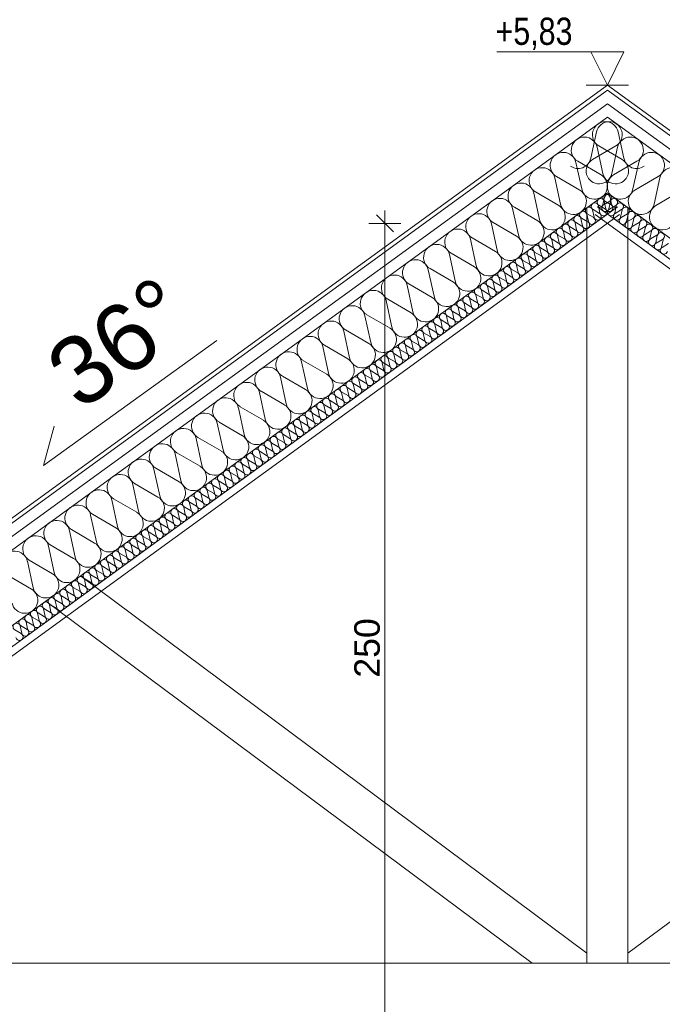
# Model space of a CAD drawing. Extents: x 5465377 to 5465550, y 5925276 to 5925338.
# Tile 159 of 182: x 5465435.01 to 5465436.9, y 5925333.31 to 5925336.2. Entities that reach past the tile are written whole.
import ezdxf

# ---------------------------------------------------------------- set-up
doc = ezdxf.new("R2010")
doc.units = 0
doc.header["$MEASUREMENT"] = 0
for name, color, linetype, lineweight in [('0_Nr_Pióra__141', 7, 'Continuous', 0), ('0_Nr_Pióra__142', 7, 'Continuous', 18), ('_______wymiarowanie_Nr_Pióra__201', 150, 'Continuous', 0), ('____rosliny_Nr_Pióra__141', 7, 'Continuous', 0), ('_ARCH_Sciany_Nr_Pióra__141', 7, 'Continuous', 0), ('_opisy_Nr_pióra__175_Nr_Pióra__148', 14, 'Continuous', 0), ('_opisy_Nr_pióra__2_Nr_Pióra__141', 7, 'Continuous', 0), ('_opisy_Nr_pióra__2_Nr_Pióra__8', 12, 'Continuous', 35), ('C-DROGI-SYTUACJA-ETYKIETY_Nr_Pióra__141', 7, 'Continuous', 0)]:
    doc.layers.add(name, color=color, linetype=linetype, lineweight=lineweight)
doc.layers.add('_______wymiarowanie', color=7, linetype='Continuous')
doc.styles.add('GENERATED_STYLE_1', font='arial.ttf')
doc.styles.add('GENERATED_STYLE_4', font='arial.ttf')
doc.styles.add('GENERATED_STYLE_5', font='txt')
doc.dimstyles.new('GENERATED_STYLE__2', dxfattribs={"dimtxt": 0.075, "dimasz": 0.0475, "dimexe": 0.18, "dimexo": 0, "dimgap": 0.09, "dimtad": 1, "dimdec": 0, "dimlfac": 100, "dimzin": 0, "dimdsep": 46, "dimtxsty": 'GENERATED_STYLE_5', "dimblk": 'ARROWHEAD_6', "dimblk1": 'ARROWHEAD_6', "dimblk2": 'ARROWHEAD_6', "dimcen": 0.09, "dimclrd": 256, "dimclre": 256, "dimclrt": 256, "dimazin": 0, "dimtfac": 1, "dimtdec": 4, "dimtmove": 0, "dimatfit": 3, "dimfxl": 0, "dimtolj": 1, "dimtzin": 0, "dimarcsym": 0})

# ---------------------------------------------------------------- blocks, each defined once
blk = doc.blocks.new('Izolacja cieplna 12_591', base_point=(5465440.0008, 5925333.2612))
at = {"layer": '____rosliny_Nr_Pióra__141', "linetype": 'Continuous'}
for p, q in [((5465436.7294, 5925335.6564), (5465436.7341, 5925335.678)), ((5465436.7499, 5925335.6665), (5465436.7309, 5925335.6554)), ((5465436.7466, 5925335.6439), (5465436.7514, 5925335.6655)), ((5465436.7671, 5925335.654), (5465436.7481, 5925335.6429)), ((5465436.7639, 5925335.6314), (5465436.7686, 5925335.653)), ((5465436.7843, 5925335.6415), (5465436.7653, 5925335.6304)), ((5465436.7811, 5925335.6189), (5465436.7858, 5925335.6405)), ((5465436.8016, 5925335.629), (5465436.7825, 5925335.6179)), ((5465436.7983, 5925335.6064), (5465436.803, 5925335.6279)), ((5465436.8188, 5925335.6165), (5465436.7997, 5925335.6053)), ((5465436.8155, 5925335.5939), (5465436.8202, 5925335.6154)), ((5465436.836, 5925335.604), (5465436.8169, 5925335.5928)), ((5465436.8327, 5925335.5814), (5465436.8374, 5925335.6029)), ((5465436.8532, 5925335.5915), (5465436.8342, 5925335.5803)), ((5465436.8499, 5925335.5689), (5465436.8546, 5925335.5904)), ((5465436.8704, 5925335.579), (5465436.8514, 5925335.5678)), ((5465436.8671, 5925335.5564), (5465436.8719, 5925335.5779)), ((5465436.8876, 5925335.5665), (5465436.8686, 5925335.5553)), ((5465436.8844, 5925335.5439), (5465436.8891, 5925335.5654)), ((5465436.9048, 5925335.554), (5465436.8858, 5925335.5428)), ((5465436.9016, 5925335.5314), (5465436.9063, 5925335.5529)), ((5465436.9221, 5925335.5414), (5465436.903, 5925335.5303))]:
    blk.add_line(p, q, dxfattribs=at)
for centre, start_param, end_param in [((5465436.7445, 5925335.6757), 2.728799, 6.695979), ((5465436.7617, 5925335.6632), 2.728799, 6.695979), ((5465436.719, 5925335.6587), 1.570796, 3.554385), ((5465436.7363, 5925335.6462), 5.870392, 9.837571), ((5465436.779, 5925335.6507), 2.728799, 6.695979), ((5465436.7962, 5925335.6382), 2.728799, 6.695979), ((5465436.7535, 5925335.6337), 5.870392, 9.837571), ((5465436.7707, 5925335.6212), 5.870392, 9.837571), ((5465436.7879, 5925335.6087), 5.870392, 9.837571), ((5465436.8134, 5925335.6257), 2.728799, 6.695979), ((5465436.8306, 5925335.6132), 2.728799, 6.695979), ((5465436.8051, 5925335.5962), 5.870392, 9.837571), ((5465436.8223, 5925335.5837), 5.870392, 9.837571), ((5465436.8478, 5925335.6007), 2.728799, 6.695979), ((5465436.865, 5925335.5881), 2.728799, 6.695979), ((5465436.8823, 5925335.5756), 2.728799, 6.695979), ((5465436.8395, 5925335.5712), 5.870392, 9.837571), ((5465436.8568, 5925335.5586), 5.870392, 9.837571), ((5465436.8995, 5925335.5631), 2.728799, 6.695979), ((5465436.874, 5925335.5461), 5.870392, 9.837571), ((5465436.8912, 5925335.5336), 5.870392, 9.837571), ((5465436.9084, 5925335.5211), 5.870392, 9.837571)]:
    blk.add_ellipse(centre, major_axis=(-0.00861, 0.00625), ratio=0.999504, start_param=start_param, end_param=end_param, dxfattribs=at)
blk = doc.blocks.new('Izolacja cieplna 12_73', base_point=(5465433.4571, 5925333.242))
at = {"layer": '____rosliny_Nr_Pióra__141', "linetype": 'Continuous'}
for p, q in [((5465436.7549, 5925335.6564), (5465436.7502, 5925335.678)), ((5465436.7206, 5925335.6315), (5465436.7159, 5925335.653)), ((5465436.7173, 5925335.6541), (5465436.7363, 5925335.6429)), ((5465436.7378, 5925335.644), (5465436.733, 5925335.6655)), ((5465436.7345, 5925335.6665), (5465436.7535, 5925335.6554)), ((5465436.6691, 5925335.5941), (5465436.6643, 5925335.6156)), ((5465436.6658, 5925335.6166), (5465436.6848, 5925335.6055)), ((5465436.6863, 5925335.6065), (5465436.6815, 5925335.6281)), ((5465436.683, 5925335.6291), (5465436.702, 5925335.618)), ((5465436.7034, 5925335.619), (5465436.6987, 5925335.6405)), ((5465436.7001, 5925335.6416), (5465436.7192, 5925335.6304)), ((5465436.6347, 5925335.5691), (5465436.63, 5925335.5906)), ((5465436.6314, 5925335.5917), (5465436.6505, 5925335.5805)), ((5465436.6519, 5925335.5816), (5465436.6472, 5925335.6031)), ((5465436.6486, 5925335.6042), (5465436.6676, 5925335.593)), ((5465436.6004, 5925335.5441), (5465436.5957, 5925335.5657)), ((5465436.5971, 5925335.5667), (5465436.6161, 5925335.5556)), ((5465436.6176, 5925335.5566), (5465436.6128, 5925335.5782)), ((5465436.6143, 5925335.5792), (5465436.6333, 5925335.5681)), ((5465436.5489, 5925335.5067), (5465436.5441, 5925335.5282)), ((5465436.5456, 5925335.5293), (5465436.5646, 5925335.5181)), ((5465436.566, 5925335.5192), (5465436.5613, 5925335.5407)), ((5465436.5627, 5925335.5418), (5465436.5818, 5925335.5306)), ((5465436.5832, 5925335.5317), (5465436.5785, 5925335.5532)), ((5465436.5799, 5925335.5542), (5465436.5989, 5925335.5431)), ((5465436.5145, 5925335.4818), (5465436.5098, 5925335.5033)), ((5465436.5112, 5925335.5043), (5465436.5302, 5925335.4932)), ((5465436.5317, 5925335.4942), (5465436.527, 5925335.5158)), ((5465436.5284, 5925335.5168), (5465436.5474, 5925335.5057)), ((5465436.4802, 5925335.4568), (5465436.4754, 5925335.4783)), ((5465436.4769, 5925335.4794), (5465436.4959, 5925335.4682)), ((5465436.4973, 5925335.4693), (5465436.4926, 5925335.4908)), ((5465436.4941, 5925335.4919), (5465436.5131, 5925335.4807)), ((5465436.4254, 5925335.442), (5465436.4444, 5925335.4308)), ((5465436.4458, 5925335.4318), (5465436.4411, 5925335.4534)), ((5465436.4425, 5925335.4544), (5465436.4616, 5925335.4433)), ((5465436.463, 5925335.4443), (5465436.4583, 5925335.4659)), ((5465436.4597, 5925335.4669), (5465436.4787, 5925335.4558)), ((5465436.3943, 5925335.3944), (5465436.3896, 5925335.416)), ((5465436.391, 5925335.417), (5465436.41, 5925335.4058)), ((5465436.4115, 5925335.4069), (5465436.4067, 5925335.4284)), ((5465436.4082, 5925335.4295), (5465436.4272, 5925335.4183)), ((5465436.4286, 5925335.4194), (5465436.4239, 5925335.4409)), ((5465436.36, 5925335.3695), (5465436.3552, 5925335.391)), ((5465436.3567, 5925335.392), (5465436.3757, 5925335.3809)), ((5465436.3771, 5925335.3819), (5465436.3724, 5925335.4035)), ((5465436.3738, 5925335.4045), (5465436.3929, 5925335.3934)), ((5465436.3051, 5925335.3546), (5465436.3242, 5925335.3435)), ((5465436.3256, 5925335.3445), (5465436.3209, 5925335.366)), ((5465436.3223, 5925335.3671), (5465436.3413, 5925335.3559)), ((5465436.3428, 5925335.357), (5465436.338, 5925335.3785)), ((5465436.3395, 5925335.3796), (5465436.3585, 5925335.3684)), ((5465436.2741, 5925335.3071), (5465436.2694, 5925335.3286)), ((5465436.2708, 5925335.3297), (5465436.2898, 5925335.3185)), ((5465436.2913, 5925335.3196), (5465436.2865, 5925335.3411)), ((5465436.288, 5925335.3421), (5465436.307, 5925335.331)), ((5465436.3084, 5925335.332), (5465436.3037, 5925335.3536)), ((5465436.2397, 5925335.2821), (5465436.235, 5925335.3037)), ((5465436.2365, 5925335.3047), (5465436.2555, 5925335.2936)), ((5465436.2569, 5925335.2946), (5465436.2522, 5925335.3161)), ((5465436.2536, 5925335.3172), (5465436.2726, 5925335.306)), ((5465436.2054, 5925335.2572), (5465436.2007, 5925335.2787)), ((5465436.2021, 5925335.2797), (5465436.2211, 5925335.2686)), ((5465436.2226, 5925335.2696), (5465436.2178, 5925335.2912)), ((5465436.2193, 5925335.2922), (5465436.2383, 5925335.2811)), ((5465436.1539, 5925335.2197), (5465436.1491, 5925335.2413)), ((5465436.1506, 5925335.2423), (5465436.1696, 5925335.2312)), ((5465436.171, 5925335.2322), (5465436.1663, 5925335.2537)), ((5465436.1678, 5925335.2548), (5465436.1868, 5925335.2436)), ((5465436.1882, 5925335.2447), (5465436.1835, 5925335.2662)), ((5465436.1849, 5925335.2673), (5465436.2039, 5925335.2561)), ((5465436.1195, 5925335.1948), (5465436.1148, 5925335.2163)), ((5465436.1162, 5925335.2174), (5465436.1353, 5925335.2062)), ((5465436.1367, 5925335.2073), (5465436.132, 5925335.2288)), ((5465436.1334, 5925335.2298), (5465436.1524, 5925335.2187)), ((5465436.0852, 5925335.1698), (5465436.0804, 5925335.1914)), ((5465436.0819, 5925335.1924), (5465436.1009, 5925335.1813)), ((5465436.1024, 5925335.1823), (5465436.0976, 5925335.2038)), ((5465436.0991, 5925335.2049), (5465436.1181, 5925335.1937)), ((5465436.0337, 5925335.1324), (5465436.0289, 5925335.1539)), ((5465436.0304, 5925335.155), (5465436.0494, 5925335.1438)), ((5465436.0508, 5925335.1449), (5465436.0461, 5925335.1664)), ((5465436.0475, 5925335.1675), (5465436.0666, 5925335.1563)), ((5465436.068, 5925335.1573), (5465436.0633, 5925335.1789)), ((5465436.0647, 5925335.1799), (5465436.0837, 5925335.1688)), ((5465435.9993, 5925335.1074), (5465435.9946, 5925335.129)), ((5465435.996, 5925335.13), (5465436.015, 5925335.1189)), ((5465436.0165, 5925335.1199), (5465436.0118, 5925335.1415)), ((5465436.0132, 5925335.1425), (5465436.0322, 5925335.1313)), ((5465435.965, 5925335.0825), (5465435.9602, 5925335.104)), ((5465435.9617, 5925335.1051), (5465435.9807, 5925335.0939)), ((5465435.9821, 5925335.095), (5465435.9774, 5925335.1165)), ((5465435.9788, 5925335.1175), (5465435.9979, 5925335.1064)), ((5465435.9134, 5925335.0451), (5465435.9087, 5925335.0666)), ((5465435.9102, 5925335.0676), (5465435.9292, 5925335.0565)), ((5465435.9306, 5925335.0575), (5465435.9259, 5925335.0791)), ((5465435.9273, 5925335.0801), (5465435.9463, 5925335.069)), ((5465435.9478, 5925335.07), (5465435.9431, 5925335.0915)), ((5465435.9445, 5925335.0926), (5465435.9635, 5925335.0814)), ((5465435.8791, 5925335.0201), (5465435.8744, 5925335.0416)), ((5465435.8758, 5925335.0427), (5465435.8948, 5925335.0315)), ((5465435.8963, 5925335.0326), (5465435.8915, 5925335.0541)), ((5465435.893, 5925335.0552), (5465435.912, 5925335.044)), ((5465435.8447, 5925334.9951), (5465435.84, 5925335.0167)), ((5465435.8415, 5925335.0177), (5465435.8605, 5925335.0066)), ((5465435.8619, 5925335.0076), (5465435.8572, 5925335.0292)), ((5465435.8586, 5925335.0302), (5465435.8777, 5925335.019)), ((5465435.7932, 5925334.9577), (5465435.7885, 5925334.9792)), ((5465435.7899, 5925334.9803), (5465435.809, 5925334.9691)), ((5465435.8104, 5925334.9702), (5465435.8057, 5925334.9917)), ((5465435.8071, 5925334.9928), (5465435.8261, 5925334.9816)), ((5465435.8276, 5925334.9827), (5465435.8228, 5925335.0042)), ((5465435.8243, 5925335.0052), (5465435.8433, 5925334.9941)), ((5465435.7589, 5925334.9328), (5465435.7541, 5925334.9543)), ((5465435.7556, 5925334.9553), (5465435.7746, 5925334.9442)), ((5465435.7761, 5925334.9452), (5465435.7713, 5925334.9668)), ((5465435.7728, 5925334.9678), (5465435.7918, 5925334.9567)), ((5465435.7245, 5925334.9078), (5465435.7198, 5925334.9293)), ((5465435.7212, 5925334.9304), (5465435.7403, 5925334.9192)), ((5465435.7417, 5925334.9203), (5465435.737, 5925334.9418)), ((5465435.7384, 5925334.9429), (5465435.7574, 5925334.9317)), ((5465435.673, 5925334.8704), (5465435.6683, 5925334.8919)), ((5465435.6697, 5925334.893), (5465435.6887, 5925334.8818)), ((5465435.6902, 5925334.8828), (5465435.6855, 5925334.9044)), ((5465435.6869, 5925334.9054), (5465435.7059, 5925334.8943)), ((5465435.7074, 5925334.8953), (5465435.7026, 5925334.9169)), ((5465435.7041, 5925334.9179), (5465435.7231, 5925334.9068)), ((5465435.6387, 5925334.8454), (5465435.6339, 5925334.8669)), ((5465435.6354, 5925334.868), (5465435.6544, 5925334.8568)), ((5465435.6558, 5925334.8579), (5465435.6511, 5925334.8794)), ((5465435.6526, 5925334.8805), (5465435.6716, 5925334.8693)), ((5465435.6043, 5925334.8205), (5465435.5996, 5925334.842)), ((5465435.601, 5925334.843), (5465435.62, 5925334.8319)), ((5465435.6215, 5925334.8329), (5465435.6168, 5925334.8545)), ((5465435.6182, 5925334.8555), (5465435.6372, 5925334.8444)), ((5465435.5528, 5925334.783), (5465435.5481, 5925334.8046)), ((5465435.5495, 5925334.8056), (5465435.5685, 5925334.7945)), ((5465435.57, 5925334.7955), (5465435.5652, 5925334.817)), ((5465435.5667, 5925334.8181), (5465435.5857, 5925334.8069)), ((5465435.5871, 5925334.808), (5465435.5824, 5925334.8295)), ((5465435.5839, 5925334.8306), (5465435.6029, 5925334.8194)), ((5465435.5185, 5925334.7581), (5465435.5137, 5925334.7796)), ((5465435.5152, 5925334.7807), (5465435.5342, 5925334.7695)), ((5465435.5356, 5925334.7706), (5465435.5309, 5925334.7921)), ((5465435.5323, 5925334.7931), (5465435.5514, 5925334.782)), ((5465435.4841, 5925334.7331), (5465435.4794, 5925334.7547)), ((5465435.4808, 5925334.7557), (5465435.4998, 5925334.7445)), ((5465435.5013, 5925334.7456), (5465435.4965, 5925334.7671)), ((5465435.498, 5925334.7682), (5465435.517, 5925334.757)), ((5465435.4293, 5925334.7183), (5465435.4483, 5925334.7071)), ((5465435.4498, 5925334.7082), (5465435.445, 5925334.7297)), ((5465435.4465, 5925334.7307), (5465435.4655, 5925334.7196)), ((5465435.4669, 5925334.7206), (5465435.4622, 5925334.7422)), ((5465435.4636, 5925334.7432), (5465435.4827, 5925334.7321)), ((5465435.3982, 5925334.6707), (5465435.3935, 5925334.6923)), ((5465435.3949, 5925334.6933), (5465435.414, 5925334.6822)), ((5465435.4154, 5925334.6832), (5465435.4107, 5925334.7047)), ((5465435.4121, 5925334.7058), (5465435.4311, 5925334.6946)), ((5465435.4326, 5925334.6957), (5465435.4279, 5925334.7172)), ((5465435.3639, 5925334.6458), (5465435.3592, 5925334.6673)), ((5465435.3606, 5925334.6684), (5465435.3796, 5925334.6572)), ((5465435.3811, 5925334.6583), (5465435.3763, 5925334.6798)), ((5465435.3778, 5925334.6808), (5465435.3968, 5925334.6697)), ((5465435.3091, 5925334.6309), (5465435.3281, 5925334.6198)), ((5465435.3295, 5925334.6208), (5465435.3248, 5925334.6424)), ((5465435.3263, 5925334.6434), (5465435.3453, 5925334.6323)), ((5465435.3467, 5925334.6333), (5465435.342, 5925334.6548)), ((5465435.3434, 5925334.6559), (5465435.3624, 5925334.6447)), ((5465435.278, 5925334.5834), (5465435.2733, 5925334.6049)), ((5465435.2747, 5925334.606), (5465435.2938, 5925334.5948)), ((5465435.2952, 5925334.5959), (5465435.2905, 5925334.6174)), ((5465435.2919, 5925334.6185), (5465435.3109, 5925334.6073)), ((5465435.3124, 5925334.6083), (5465435.3076, 5925334.6299)), ((5465435.2437, 5925334.5584), (5465435.2389, 5925334.58)), ((5465435.2404, 5925334.581), (5465435.2594, 5925334.5699)), ((5465435.2608, 5925334.5709), (5465435.2561, 5925334.5924)), ((5465435.2576, 5925334.5935), (5465435.2766, 5925334.5823)), ((5465435.2093, 5925334.5335), (5465435.2046, 5925334.555)), ((5465435.206, 5925334.5561), (5465435.2251, 5925334.5449)), ((5465435.2265, 5925334.546), (5465435.2218, 5925334.5675)), ((5465435.2232, 5925334.5685), (5465435.2422, 5925334.5574)), ((5465435.1578, 5925334.4961), (5465435.1531, 5925334.5176)), ((5465435.1545, 5925334.5186), (5465435.1735, 5925334.5075)), ((5465435.175, 5925334.5085), (5465435.1703, 5925334.5301)), ((5465435.1717, 5925334.5311), (5465435.1907, 5925334.52)), ((5465435.1922, 5925334.521), (5465435.1874, 5925334.5425)), ((5465435.1889, 5925334.5436), (5465435.2079, 5925334.5324)), ((5465435.1235, 5925334.4711), (5465435.1187, 5925334.4926)), ((5465435.1202, 5925334.4937), (5465435.1392, 5925334.4825)), ((5465435.1406, 5925334.4836), (5465435.1359, 5925334.5051)), ((5465435.1373, 5925334.5062), (5465435.1564, 5925334.495)), ((5465435.0891, 5925334.4461), (5465435.0844, 5925334.4677)), ((5465435.0858, 5925334.4687), (5465435.1048, 5925334.4576)), ((5465435.1063, 5925334.4586), (5465435.1016, 5925334.4802)), ((5465435.103, 5925334.4812), (5465435.122, 5925334.47)), ((5465435.0376, 5925334.4087), (5465435.0329, 5925334.4302)), ((5465435.0343, 5925334.4313), (5465435.0533, 5925334.4201)), ((5465435.0548, 5925334.4212), (5465435.05, 5925334.4427)), ((5465435.0515, 5925334.4438), (5465435.0705, 5925334.4326)), ((5465435.0719, 5925334.4337), (5465435.0672, 5925334.4552)), ((5465435.0687, 5925334.4562), (5465435.0877, 5925334.4451)), ((5465435, 5925334.4063), (5465435.019, 5925334.3952)), ((5465435.0204, 5925334.3962), (5465435.0157, 5925334.4178)), ((5465435.0171, 5925334.4188), (5465435.0361, 5925334.4077))]:
    blk.add_line(p, q, dxfattribs=at)
for centre, start_param, end_param in [((5465436.7227, 5925335.6632), 4.299595, 8.266775), ((5465436.7398, 5925335.6757), 4.299595, 8.266775), ((5465436.6883, 5925335.6383), 4.299595, 8.266775), ((5465436.7055, 5925335.6508), 4.299595, 8.266775), ((5465436.7481, 5925335.6462), 1.158004, 5.125183), ((5465436.7653, 5925335.6587), 1.158004, 3.141593), ((5465436.654, 5925335.6133), 4.299595, 8.266775), ((5465436.6711, 5925335.6258), 4.299595, 8.266775), ((5465436.6966, 5925335.6088), 1.158004, 5.125183), ((5465436.7138, 5925335.6213), 1.158004, 5.125183), ((5465436.731, 5925335.6337), 1.158004, 5.125183), ((5465436.6025, 5925335.5759), 4.299595, 8.266775), ((5465436.6196, 5925335.5884), 4.299595, 8.266775), ((5465436.6368, 5925335.6008), 4.299595, 8.266775), ((5465436.6623, 5925335.5838), 1.158004, 5.125183), ((5465436.6794, 5925335.5963), 1.158004, 5.125183), ((5465436.5681, 5925335.5509), 4.299595, 8.266775), ((5465436.5853, 5925335.5634), 4.299595, 8.266775), ((5465436.6279, 5925335.5589), 1.158004, 5.125183), ((5465436.6451, 5925335.5714), 1.158004, 5.125183), ((5465436.5338, 5925335.526), 4.299595, 8.266775), ((5465436.5509, 5925335.5385), 4.299595, 8.266775), ((5465436.5764, 5925335.5215), 1.158004, 5.125183), ((5465436.5936, 5925335.5339), 1.158004, 5.125183), ((5465436.6108, 5925335.5464), 1.158004, 5.125183), ((5465436.4822, 5925335.4886), 4.299595, 8.266775), ((5465436.4994, 5925335.501), 4.299595, 8.266775), ((5465436.5166, 5925335.5135), 4.299595, 8.266775), ((5465436.5421, 5925335.4965), 1.158004, 5.125183), ((5465436.5592, 5925335.509), 1.158004, 5.125183), ((5465436.4479, 5925335.4636), 4.299595, 8.266775), ((5465436.4651, 5925335.4761), 4.299595, 8.266775), ((5465436.5077, 5925335.4715), 1.158004, 5.125183), ((5465436.5249, 5925335.484), 1.158004, 5.125183), ((5465436.4135, 5925335.4386), 4.299595, 8.266775), ((5465436.4307, 5925335.4511), 4.299595, 8.266775), ((5465436.4562, 5925335.4341), 1.158004, 5.125183), ((5465436.4734, 5925335.4466), 1.158004, 5.125183), ((5465436.4905, 5925335.4591), 1.158004, 5.125183), ((5465436.3792, 5925335.4137), 4.299595, 8.266775), ((5465436.3964, 5925335.4262), 4.299595, 8.266775), ((5465436.4218, 5925335.4092), 1.158004, 5.125183), ((5465436.439, 5925335.4216), 1.158004, 5.125183), ((5465436.3277, 5925335.3763), 4.299595, 8.266775), ((5465436.3449, 5925335.3887), 4.299595, 8.266775), ((5465436.362, 5925335.4012), 4.299595, 8.266775), ((5465436.3875, 5925335.3842), 1.158004, 5.125183), ((5465436.4047, 5925335.3967), 1.158004, 5.125183), ((5465436.2933, 5925335.3513), 4.299595, 8.266775), ((5465436.3105, 5925335.3638), 4.299595, 8.266775), ((5465436.336, 5925335.3468), 1.158004, 5.125183), ((5465436.3532, 5925335.3592), 1.158004, 5.125183), ((5465436.3703, 5925335.3717), 1.158004, 5.125183), ((5465436.259, 5925335.3263), 4.299595, 8.266775), ((5465436.2762, 5925335.3388), 4.299595, 8.266775), ((5465436.3016, 5925335.3218), 1.158004, 5.125183), ((5465436.3188, 5925335.3343), 1.158004, 5.125183), ((5465436.2075, 5925335.2889), 4.299595, 8.266775), ((5465436.2246, 5925335.3014), 4.299595, 8.266775), ((5465436.2418, 5925335.3139), 4.299595, 8.266775), ((5465436.2673, 5925335.2969), 1.158004, 5.125183), ((5465436.2845, 5925335.3093), 1.158004, 5.125183), ((5465436.1731, 5925335.264), 4.299595, 8.266775), ((5465436.1903, 5925335.2764), 4.299595, 8.266775), ((5465436.2158, 5925335.2594), 1.158004, 5.125183), ((5465436.2329, 5925335.2719), 1.158004, 5.125183), ((5465436.2501, 5925335.2844), 1.158004, 5.125183), ((5465436.1388, 5925335.239), 4.299595, 8.266775), ((5465436.1559, 5925335.2515), 4.299595, 8.266775), ((5465436.1814, 5925335.2345), 1.158004, 5.125183), ((5465436.1986, 5925335.247), 1.158004, 5.125183), ((5465436.0872, 5925335.2016), 4.299595, 8.266775), ((5465436.1044, 5925335.2141), 4.299595, 8.266775), ((5465436.1216, 5925335.2265), 4.299595, 8.266775), ((5465436.1471, 5925335.2095), 1.158004, 5.125183), ((5465436.1642, 5925335.222), 1.158004, 5.125183), ((5465436.0529, 5925335.1766), 4.299595, 8.266775), ((5465436.0701, 5925335.1891), 4.299595, 8.266775), ((5465436.0955, 5925335.1721), 1.158004, 5.125183), ((5465436.1127, 5925335.1846), 1.158004, 5.125183), ((5465436.1299, 5925335.197), 1.158004, 5.125183), ((5465436.0186, 5925335.1517), 4.299595, 8.266775), ((5465436.0357, 5925335.1641), 4.299595, 8.266775), ((5465436.0612, 5925335.1471), 1.158004, 5.125183), ((5465436.0784, 5925335.1596), 1.158004, 5.125183), ((5465435.967, 5925335.1142), 4.299595, 8.266775), ((5465435.9842, 5925335.1267), 4.299595, 8.266775), ((5465436.0014, 5925335.1392), 4.299595, 8.266775), ((5465436.0269, 5925335.1222), 1.158004, 5.125183), ((5465436.044, 5925335.1347), 1.158004, 5.125183), ((5465435.9327, 5925335.0893), 4.299595, 8.266775), ((5465435.9499, 5925335.1018), 4.299595, 8.266775), ((5465435.9753, 5925335.0847), 1.158004, 5.125183), ((5465435.9925, 5925335.0972), 1.158004, 5.125183), ((5465436.0097, 5925335.1097), 1.158004, 5.125183), ((5465435.8983, 5925335.0643), 4.299595, 8.266775), ((5465435.9155, 5925335.0768), 4.299595, 8.266775), ((5465435.941, 5925335.0598), 1.158004, 5.125183), ((5465435.9582, 5925335.0723), 1.158004, 5.125183), ((5465435.8468, 5925335.0269), 4.299595, 8.266775), ((5465435.864, 5925335.0394), 4.299595, 8.266775), ((5465435.8812, 5925335.0518), 4.299595, 8.266775), ((5465435.9066, 5925335.0348), 1.158004, 5.125183), ((5465435.9238, 5925335.0473), 1.158004, 5.125183), ((5465435.8125, 5925335.0019), 4.299595, 8.266775), ((5465435.8296, 5925335.0144), 4.299595, 8.266775), ((5465435.8723, 5925335.0099), 1.158004, 5.125183), ((5465435.8895, 5925335.0224), 1.158004, 5.125183), ((5465435.7781, 5925334.977), 4.299595, 8.266775), ((5465435.7953, 5925334.9895), 4.299595, 8.266775), ((5465435.8208, 5925334.9725), 1.158004, 5.125183), ((5465435.8379, 5925334.9849), 1.158004, 5.125183), ((5465435.8551, 5925334.9974), 1.158004, 5.125183), ((5465435.7266, 5925334.9396), 4.299595, 8.266775), ((5465435.7438, 5925334.952), 4.299595, 8.266775), ((5465435.761, 5925334.9645), 4.299595, 8.266775), ((5465435.7864, 5925334.9475), 1.158004, 5.125183), ((5465435.8036, 5925334.96), 1.158004, 5.125183), ((5465435.6923, 5925334.9146), 4.299595, 8.266775), ((5465435.7094, 5925334.9271), 4.299595, 8.266775), ((5465435.7521, 5925334.9225), 1.158004, 5.125183), ((5465435.7693, 5925334.935), 1.158004, 5.125183), ((5465435.6579, 5925334.8896), 4.299595, 8.266775), ((5465435.6751, 5925334.9021), 4.299595, 8.266775), ((5465435.7006, 5925334.8851), 1.158004, 5.125183), ((5465435.7177, 5925334.8976), 1.158004, 5.125183), ((5465435.7349, 5925334.9101), 1.158004, 5.125183), ((5465435.6064, 5925334.8522), 4.299595, 8.266775), ((5465435.6236, 5925334.8647), 4.299595, 8.266775), ((5465435.6407, 5925334.8772), 4.299595, 8.266775), ((5465435.6662, 5925334.8602), 1.158004, 5.125183), ((5465435.6834, 5925334.8726), 1.158004, 5.125183), ((5465435.572, 5925334.8273), 4.299595, 8.266775), ((5465435.5892, 5925334.8397), 4.299595, 8.266775), ((5465435.6319, 5925334.8352), 1.158004, 5.125183), ((5465435.649, 5925334.8477), 1.158004, 5.125183), ((5465435.5377, 5925334.8023), 4.299595, 8.266775), ((5465435.5549, 5925334.8148), 4.299595, 8.266775), ((5465435.5803, 5925334.7978), 1.158004, 5.125183), ((5465435.5975, 5925334.8102), 1.158004, 5.125183), ((5465435.6147, 5925334.8227), 1.158004, 5.125183), ((5465435.4862, 5925334.7649), 4.299595, 8.266775), ((5465435.5033, 5925334.7773), 4.299595, 8.266775), ((5465435.5205, 5925334.7898), 4.299595, 8.266775), ((5465435.546, 5925334.7728), 1.158004, 5.125183), ((5465435.5632, 5925334.7853), 1.158004, 5.125183), ((5465435.4518, 5925334.7399), 4.299595, 8.266775), ((5465435.469, 5925334.7524), 4.299595, 8.266775), ((5465435.5116, 5925334.7479), 1.158004, 5.125183), ((5465435.5288, 5925334.7603), 1.158004, 5.125183), ((5465435.4175, 5925334.715), 4.299595, 8.266775), ((5465435.4347, 5925334.7274), 4.299595, 8.266775), ((5465435.4601, 5925334.7104), 1.158004, 5.125183), ((5465435.4773, 5925334.7229), 1.158004, 5.125183), ((5465435.4945, 5925334.7354), 1.158004, 5.125183), ((5465435.3831, 5925334.69), 4.299595, 8.266775), ((5465435.4003, 5925334.7025), 4.299595, 8.266775), ((5465435.4258, 5925334.6855), 1.158004, 5.125183), ((5465435.443, 5925334.698), 1.158004, 5.125183), ((5465435.3316, 5925334.6526), 4.299595, 8.266775), ((5465435.3488, 5925334.665), 4.299595, 8.266775), ((5465435.366, 5925334.6775), 4.299595, 8.266775), ((5465435.3914, 5925334.6605), 1.158004, 5.125183), ((5465435.4086, 5925334.673), 1.158004, 5.125183), ((5465435.2973, 5925334.6276), 4.299595, 8.266775), ((5465435.3144, 5925334.6401), 4.299595, 8.266775), ((5465435.3399, 5925334.6231), 1.158004, 5.125183), ((5465435.3571, 5925334.6356), 1.158004, 5.125183), ((5465435.3743, 5925334.648), 1.158004, 5.125183), ((5465435.2629, 5925334.6027), 4.299595, 8.266775), ((5465435.2801, 5925334.6151), 4.299595, 8.266775), ((5465435.3056, 5925334.5981), 1.158004, 5.125183), ((5465435.3227, 5925334.6106), 1.158004, 5.125183), ((5465435.2114, 5925334.5652), 4.299595, 8.266775), ((5465435.2286, 5925334.5777), 4.299595, 8.266775), ((5465435.2457, 5925334.5902), 4.299595, 8.266775), ((5465435.2712, 5925334.5732), 1.158004, 5.125183), ((5465435.2884, 5925334.5857), 1.158004, 5.125183), ((5465435.1771, 5925334.5403), 4.299595, 8.266775), ((5465435.1942, 5925334.5528), 4.299595, 8.266775), ((5465435.2197, 5925334.5357), 1.158004, 5.125183), ((5465435.2369, 5925334.5482), 1.158004, 5.125183), ((5465435.254, 5925334.5607), 1.158004, 5.125183), ((5465435.1427, 5925334.5153), 4.299595, 8.266775), ((5465435.1599, 5925334.5278), 4.299595, 8.266775), ((5465435.1854, 5925334.5108), 1.158004, 5.125183), ((5465435.2025, 5925334.5233), 1.158004, 5.125183), ((5465435.0912, 5925334.4779), 4.299595, 8.266775), ((5465435.1084, 5925334.4904), 4.299595, 8.266775), ((5465435.1255, 5925334.5028), 4.299595, 8.266775), ((5465435.151, 5925334.4858), 1.158004, 5.125183), ((5465435.1682, 5925334.4983), 1.158004, 5.125183), ((5465435.0568, 5925334.4529), 4.299595, 8.266775), ((5465435.074, 5925334.4654), 4.299595, 8.266775), ((5465435.0995, 5925334.4484), 1.158004, 5.125183), ((5465435.1167, 5925334.4609), 1.158004, 5.125183), ((5465435.1338, 5925334.4734), 1.158004, 5.125183), ((5465435.0225, 5925334.428), 4.299595, 8.266775), ((5465435.0397, 5925334.4405), 4.299595, 8.266775), ((5465435.0651, 5925334.4235), 1.158004, 5.125183), ((5465435.0823, 5925334.4359), 1.158004, 5.125183), ((5465435.0053, 5925334.4155), 4.299595, 8.266775), ((5465435.0308, 5925334.3985), 1.158004, 5.125183), ((5465435.048, 5925334.411), 1.158004, 5.125183), ((5465435.0136, 5925334.386), 1.158004, 5.125183)]:
    blk.add_ellipse(centre, major_axis=(-0.00625, 0.0086), ratio=0.998111, start_param=start_param, end_param=end_param, dxfattribs=at)
blk = doc.blocks.new('Izolacja cieplna 12_72', base_point=(5465440.2318, 5925333.1552))
at = {"layer": '____rosliny_Nr_Pióra__141', "linetype": 'Continuous'}
for p, q in [((5465436.6934, 5925335.7923), (5465436.7104, 5925335.8698)), ((5465436.7672, 5925335.8286), (5465436.6987, 5925335.7885)), ((5465436.7555, 5925335.7472), (5465436.7724, 5925335.8248)), ((5465436.8293, 5925335.7835), (5465436.7607, 5925335.7434)), ((5465436.8175, 5925335.7021), (5465436.8345, 5925335.7797)), ((5465436.8913, 5925335.7384), (5465436.8227, 5925335.6983)), ((5465436.8796, 5925335.657), (5465436.8965, 5925335.7346)), ((5465436.9533, 5925335.6933), (5465436.8848, 5925335.6532))]:
    blk.add_line(p, q, dxfattribs=at)
for centre, start_param, end_param in [((5465436.7478, 5925335.8616), 2.728799, 6.695979), ((5465436.8099, 5925335.8165), 2.728799, 6.695979), ((5465436.656, 5925335.8005), 1.570796, 3.554385), ((5465436.718, 5925335.7554), 5.870392, 9.837571), ((5465436.8719, 5925335.7715), 2.728799, 6.695979), ((5465436.9339, 5925335.7264), 2.728799, 6.695979), ((5465436.7801, 5925335.7103), 5.870392, 9.837571), ((5465436.8421, 5925335.6653), 5.870392, 9.837571), ((5465436.9042, 5925335.6202), 5.870392, 9.837571)]:
    blk.add_ellipse(centre, major_axis=(-0.031, 0.0225), ratio=0.998431, start_param=start_param, end_param=end_param, dxfattribs=at)
blk = doc.blocks.new('Izolacja cieplna 12_71', base_point=(5465433.2526, 5925333.1552))
at = {"layer": '____rosliny_Nr_Pióra__141', "linetype": 'Continuous'}
for p, q in [((5465436.7909, 5925335.7923), (5465436.774, 5925335.8698)), ((5465436.7289, 5925335.7472), (5465436.7119, 5925335.8248)), ((5465436.7171, 5925335.8286), (5465436.7857, 5925335.7885)), ((5465436.6668, 5925335.7021), (5465436.6499, 5925335.7797)), ((5465436.6551, 5925335.7835), (5465436.7237, 5925335.7434)), ((5465436.6048, 5925335.657), (5465436.5879, 5925335.7346)), ((5465436.5931, 5925335.7384), (5465436.6616, 5925335.6983)), ((5465436.5428, 5925335.612), (5465436.5258, 5925335.6895)), ((5465436.531, 5925335.6933), (5465436.5996, 5925335.6532)), ((5465436.4807, 5925335.5669), (5465436.4638, 5925335.6445)), ((5465436.469, 5925335.6483), (5465436.5375, 5925335.6082)), ((5465436.4187, 5925335.5218), (5465436.4017, 5925335.5994)), ((5465436.4069, 5925335.6032), (5465436.4755, 5925335.5631)), ((5465436.3449, 5925335.5581), (5465436.4135, 5925335.518)), ((5465436.3566, 5925335.4767), (5465436.3397, 5925335.5543)), ((5465436.2946, 5925335.4317), (5465436.2777, 5925335.5093)), ((5465436.2829, 5925335.513), (5465436.3514, 5925335.473)), ((5465436.2326, 5925335.3866), (5465436.2156, 5925335.4642)), ((5465436.2208, 5925335.468), (5465436.2894, 5925335.4279)), ((5465436.1705, 5925335.3415), (5465436.1536, 5925335.4191)), ((5465436.1588, 5925335.4229), (5465436.2273, 5925335.3828)), ((5465436.1085, 5925335.2964), (5465436.0915, 5925335.374)), ((5465436.0968, 5925335.3778), (5465436.1653, 5925335.3377)), ((5465436.0464, 5925335.2514), (5465436.0295, 5925335.329)), ((5465436.0347, 5925335.3327), (5465436.1033, 5925335.2927)), ((5465435.9844, 5925335.2063), (5465435.9675, 5925335.2839)), ((5465435.9727, 5925335.2877), (5465436.0412, 5925335.2476)), ((5465435.9224, 5925335.1612), (5465435.9054, 5925335.2388)), ((5465435.9106, 5925335.2426), (5465435.9792, 5925335.2025)), ((5465435.8603, 5925335.1161), (5465435.8434, 5925335.1937)), ((5465435.8486, 5925335.1975), (5465435.9172, 5925335.1574)), ((5465435.7866, 5925335.1524), (5465435.8551, 5925335.1124)), ((5465435.7983, 5925335.0711), (5465435.7813, 5925335.1487)), ((5465435.7362, 5925335.026), (5465435.7193, 5925335.1036)), ((5465435.7245, 5925335.1074), (5465435.7931, 5925335.0673)), ((5465435.6742, 5925334.9809), (5465435.6573, 5925335.0585)), ((5465435.6625, 5925335.0623), (5465435.731, 5925335.0222)), ((5465435.6122, 5925334.9359), (5465435.5952, 5925335.0134)), ((5465435.6004, 5925335.0172), (5465435.669, 5925334.9771)), ((5465435.5501, 5925334.8908), (5465435.5332, 5925334.9684)), ((5465435.5384, 5925334.9721), (5465435.607, 5925334.9321)), ((5465435.4881, 5925334.8457), (5465435.4711, 5925334.9233)), ((5465435.4764, 5925334.9271), (5465435.5449, 5925334.887)), ((5465435.426, 5925334.8006), (5465435.4091, 5925334.8782)), ((5465435.4143, 5925334.882), (5465435.4829, 5925334.8419)), ((5465435.3523, 5925334.8369), (5465435.4208, 5925334.7968)), ((5465435.364, 5925334.7556), (5465435.3471, 5925334.8331)), ((5465435.302, 5925334.7105), (5465435.285, 5925334.7881)), ((5465435.2902, 5925334.7919), (5465435.3588, 5925334.7518)), ((5465435.2282, 5925334.7468), (5465435.2968, 5925334.7067)), ((5465435.2399, 5925334.6654), (5465435.223, 5925334.743)), ((5465435.1779, 5925334.6203), (5465435.161, 5925334.6979)), ((5465435.1662, 5925334.7017), (5465435.2347, 5925334.6616)), ((5465435.1159, 5925334.5753), (5465435.0989, 5925334.6528)), ((5465435.1041, 5925334.6566), (5465435.1727, 5925334.6165)), ((5465435.0538, 5925334.5302), (5465435.0369, 5925334.6078)), ((5465435.0421, 5925334.6116), (5465435.1106, 5925334.5715)), ((5465434.98, 5925334.5665), (5465435.0486, 5925334.5264))]:
    blk.add_line(p, q, dxfattribs=at)
for centre, start_param, end_param in [((5465436.7365, 5925335.8616), 5.870392, 9.837571), ((5465436.6745, 5925335.8165), 5.870392, 9.837571), ((5465436.6125, 5925335.7715), 5.870392, 9.837571), ((5465436.7663, 5925335.7554), 2.7288, 6.695979), ((5465436.8283, 5925335.8005), 2.7288, 4.712389), ((5465436.5504, 5925335.7264), 5.870392, 9.837571), ((5465436.7043, 5925335.7103), 2.7288, 6.695979), ((5465436.4884, 5925335.6813), 5.870392, 9.837571), ((5465436.4263, 5925335.6363), 5.870392, 9.837571), ((5465436.6422, 5925335.6653), 2.7288, 6.695979), ((5465436.5802, 5925335.6202), 2.7288, 6.695979), ((5465436.3643, 5925335.5912), 5.870392, 9.837571), ((5465436.5182, 5925335.5751), 2.7288, 6.695979), ((5465436.3023, 5925335.5461), 5.870392, 9.837571), ((5465436.4561, 5925335.53), 2.7288, 6.695979), ((5465436.2402, 5925335.501), 5.870392, 9.837571), ((5465436.3941, 5925335.485), 2.7288, 6.695979), ((5465436.1782, 5925335.456), 5.870392, 9.837571), ((5465436.332, 5925335.4399), 2.7288, 6.695979), ((5465436.1161, 5925335.4109), 5.870392, 9.837571), ((5465436.27, 5925335.3948), 2.7288, 6.695979), ((5465436.0541, 5925335.3658), 5.870392, 9.837571), ((5465435.9921, 5925335.3207), 5.870392, 9.837571), ((5465436.208, 5925335.3497), 2.7288, 6.695979), ((5465436.1459, 5925335.3047), 2.7288, 6.695979), ((5465435.93, 5925335.2757), 5.870392, 9.837571), ((5465435.868, 5925335.2306), 5.870392, 9.837571), ((5465436.0839, 5925335.2596), 2.7288, 6.695979), ((5465436.0218, 5925335.2145), 2.7288, 6.695979), ((5465435.8059, 5925335.1855), 5.870392, 9.837571), ((5465435.9598, 5925335.1694), 2.7288, 6.695979), ((5465435.7439, 5925335.1404), 5.870392, 9.837571), ((5465435.8978, 5925335.1244), 2.7288, 6.695979), ((5465435.6819, 5925335.0954), 5.870392, 9.837571), ((5465435.8357, 5925335.0793), 2.7288, 6.695979), ((5465435.6198, 5925335.0503), 5.870392, 9.837571), ((5465435.7737, 5925335.0342), 2.7288, 6.695979), ((5465435.5578, 5925335.0052), 5.870392, 9.837571), ((5465435.7116, 5925334.9891), 2.7288, 6.695979), ((5465435.4957, 5925334.9601), 5.870392, 9.837571), ((5465435.4337, 5925334.9151), 5.870392, 9.837571), ((5465435.6496, 5925334.9441), 2.7288, 6.695979), ((5465435.5876, 5925334.899), 2.7288, 6.695979), ((5465435.3717, 5925334.87), 5.870392, 9.837571), ((5465435.3096, 5925334.8249), 5.870392, 9.837571), ((5465435.5255, 5925334.8539), 2.7288, 6.695979), ((5465435.4635, 5925334.8088), 2.7288, 6.695979), ((5465435.2476, 5925334.7798), 5.870392, 9.837571), ((5465435.4014, 5925334.7638), 2.7288, 6.695979), ((5465435.1856, 5925334.7348), 5.870392, 9.837571), ((5465435.3394, 5925334.7187), 2.7288, 6.695979), ((5465435.1235, 5925334.6897), 5.870392, 9.837571), ((5465435.2774, 5925334.6736), 2.7288, 6.695979), ((5465435.0615, 5925334.6446), 5.870392, 9.837571), ((5465435.2153, 5925334.6286), 2.7288, 6.695979), ((5465434.9994, 5925334.5996), 5.870392, 9.837571), ((5465435.1533, 5925334.5835), 2.7288, 6.695979), ((5465435.0913, 5925334.5384), 2.7288, 6.695979), ((5465435.0292, 5925334.4933), 2.7288, 6.695979)]:
    blk.add_ellipse(centre, major_axis=(0.031, 0.0225), ratio=0.998431, start_param=start_param, end_param=end_param, dxfattribs=at)
blk = doc.blocks.new('*D434', base_point=(5464021.3307, 5925651.4736))
at = {"layer": '_______wymiarowanie_Nr_Pióra__201', "linetype": 'Continuous'}
for p, q in [((5465432.7251, 5925335.982), (5465432.6751, 5925336.032)), ((5465432.7001, 5925336.007), (5465432.7001, 5925336.0445)), ((5465432.7469, 5925336.007), (5465432.6532, 5925336.007)), ((5465432.7001, 5925333.3735), (5465432.7001, 5925336.007)), ((5465432.6751, 5925333.3985), (5465432.7251, 5925333.3485)), ((5465432.7469, 5925333.3735), (5465432.6532, 5925333.3735))]:
    blk.add_line(p, q, dxfattribs=at)
at = {"layer": '_______wymiarowanie_Nr_Pióra__201', "insert": (5465432.6101, 5925334.6049), "char_height": 0.075, "attachment_point": 1, "rotation": 90, "style": 'GENERATED_STYLE_4'}
blk.add_mtext('{263}', dxfattribs=at)
blk = doc.blocks.new('ARROWHEAD_6')
at = {"linetype": 'Continuous'}
for p, q in [((0, 0), (-1, 0)), ((-0.5, -0.5), (0.5, 0.5))]:
    blk.add_line(p, q, dxfattribs=at)
blk = doc.blocks.new('*D435', base_point=(5464021.3307, 5925651.4736))
at = {"layer": '_______wymiarowanie_Nr_Pióra__201', "linetype": 'Continuous'}
for p, q in [((5465432.3713, 5925335.982), (5465432.3213, 5925336.032)), ((5465432.3463, 5925336.007), (5465432.3463, 5925336.0445)), ((5465432.3932, 5925336.007), (5465432.2995, 5925336.007)), ((5465432.3463, 5925330.0264), (5465432.3463, 5925336.007)), ((5465432.3213, 5925330.0514), (5465432.3713, 5925330.0014)), ((5465432.3932, 5925330.0264), (5465432.2995, 5925330.0264)), ((5465432.3463, 5925329.9889), (5465432.3463, 5925330.0264))]:
    blk.add_line(p, q, dxfattribs=at)
at = {"layer": '_______wymiarowanie_Nr_Pióra__201', "insert": (5465432.2563, 5925332.9313), "char_height": 0.075, "attachment_point": 1, "rotation": 90, "style": 'GENERATED_STYLE_4'}
blk.add_mtext('{598}', dxfattribs=at)
blk = doc.blocks.new('*D437', base_point=(5464021.3307, 5925651.4736))
at = {"layer": '_______wymiarowanie_Nr_Pióra__201', "linetype": 'Continuous'}
for p, q in [((5465436.1131, 5925335.5759), (5465436.0631, 5925335.6259)), ((5465436.0881, 5925335.6009), (5465436.0881, 5925335.6384)), ((5465436.135, 5925335.6009), (5465436.0412, 5925335.6009)), ((5465436.0881, 5925333.1014), (5465436.0881, 5925335.6009)), ((5465436.0631, 5925333.1264), (5465436.1131, 5925333.0764)), ((5465436.135, 5925333.1014), (5465436.0412, 5925333.1014))]:
    blk.add_line(p, q, dxfattribs=at)
at = {"layer": '_______wymiarowanie_Nr_Pióra__201', "insert": (5465435.9981, 5925334.2658), "char_height": 0.075, "attachment_point": 1, "rotation": 90, "style": 'GENERATED_STYLE_4'}
blk.add_mtext('{250}', dxfattribs=at)

msp = doc.modelspace()

# ---------------------------------------------------------------- linework, layer by layer
at = {"layer": '0_Nr_Pióra__141', "linetype": 'Continuous'}
for p, q in [((5465433.1175, 5925333.3735), (5465436.7422, 5925336.007)), ((5465433.1246, 5925333.3638), (5465436.7422, 5925335.9922)), ((5465440.3668, 5925333.3735), (5465436.7422, 5925336.007)), ((5465440.3598, 5925333.3638), (5465436.7422, 5925335.9922)), ((5465433.1434, 5925333.3379), (5465436.7422, 5925335.9526)), ((5465440.341, 5925333.3379), (5465436.7422, 5925335.9526)), ((5465435.0844, 5925334.8895), (5465435.594, 5925335.2565)), ((5465435.0844, 5925334.8895), (5465435.1154, 5925335.0048))]:
    msp.add_line(p, q, dxfattribs=at)
at = {"layer": '0_Nr_Pióra__142', "linetype": 'Continuous'}
for p, q in [((5465433.1622, 5925333.312), (5465436.7422, 5925335.913)), ((5465440.3222, 5925333.312), (5465436.7422, 5925335.913)), ((5465433.3782, 5925333.2464), (5465436.7422, 5925335.6906)), ((5465440.1062, 5925333.2464), (5465436.7422, 5925335.6906)), ((5465436.6822, 5925335.647), (5465436.6822, 5925333.4264)), ((5465436.8022, 5925335.647), (5465436.8022, 5925333.4264)), ((5465436.6822, 5925333.4559), (5465435.1928, 5925334.5649)), ((5465436.8022, 5925333.4559), (5465438.2916, 5925334.5649)), ((5465436.5208, 5925333.4264), (5465435.0911, 5925334.491)), ((5465439.8585, 5925333.4264), (5465433.6259, 5925333.4264))]:
    msp.add_line(p, q, dxfattribs=at)
at = {"layer": '_ARCH_Sciany_Nr_Pióra__141', "linetype": 'Continuous'}
for p, q in [((5465433.4836, 5925333.2612), (5465436.7716, 5925335.6501)), ((5465440.0008, 5925333.2612), (5465436.7128, 5925335.6501)), ((5465433.5172, 5925333.2578), (5465436.7778, 5925335.6268)), ((5465439.9672, 5925333.2578), (5465436.7065, 5925335.6268))]:
    msp.add_line(p, q, dxfattribs=at)
at = {"layer": '_opisy_Nr_pióra__175_Nr_Pióra__148', "linetype": 'Continuous'}
for p, q in [((5465436.7911, 5925336.1056), (5465436.4172, 5925336.1056)), ((5465436.7422, 5925336.007), (5465436.6932, 5925336.1056)), ((5465436.8047, 5925336.007), (5465436.6796, 5925336.007))]:
    msp.add_line(p, q, dxfattribs=at)
at = {"layer": '_opisy_Nr_pióra__2_Nr_Pióra__141', "linetype": 'Continuous', "flags": 128}
msp.add_lwpolyline([(5465436.7422, 5925336.007), (5465436.6932, 5925336.1056), (5465436.7911, 5925336.1056)], close=True, dxfattribs=at)

# ---------------------------------------------------------------- block references
at = {"layer": '____rosliny_Nr_Pióra__141', "linetype": 'Continuous'}
for name, p in [('Izolacja cieplna 12_71', (5465433.2526, 5925333.1552)), ('Izolacja cieplna 12_72', (5465440.2318, 5925333.1552)), ('Izolacja cieplna 12_73', (5465433.4571, 5925333.242)), ('Izolacja cieplna 12_591', (5465440.0008, 5925333.2612))]:
    msp.add_blockref(name, p, dxfattribs=at)

# ---------------------------------------------------------------- texts
at = {"layer": '_opisy_Nr_pióra__2_Nr_Pióra__8', "linetype": 'Continuous', "insert": (5465436.5266, 5925336.1582), "char_height": 0.08, "attachment_point": 5, "style": 'GENERATED_STYLE_4'}
msp.add_mtext('{\\W0.800000x;+5,83}', dxfattribs=at)
at = {"layer": 'C-DROGI-SYTUACJA-ETYKIETY_Nr_Pióra__141', "linetype": 'Continuous', "insert": (5465435.1941, 5925335.0446), "char_height": 0.2, "attachment_point": 7, "rotation": 35.7677, "style": 'GENERATED_STYLE_1'}
msp.add_mtext('{36°}', dxfattribs=at)

# ---------------------------------------------------------------- dimensions: what is measured, and where the dimension line sits
at = {"layer": '_______wymiarowanie', "linetype": 'Continuous'}
for base, p1, p2, picture, middle in [((5465432.3463, 5925330.0264), (5465433.2222, 5925330.0264), (5465436.7422, 5925336.007), '*D435', (5465432.2938, 5925333.0167)), ((5465432.7001, 5925328.2767), (5465433.1175, 5925333.3735), (5465436.7422, 5925336.007), '*D434', (5465432.6476, 5925334.6902)), ((5465436.0881, 5925330.1764), (5465433.5172, 5925333.1014), (5465436.7422, 5925335.6009), '*D437', (5465436.0356, 5925334.3512))]:
    dim = msp.add_linear_dim(base=base, p1=p1, p2=p2, angle=90, dimstyle='GENERATED_STYLE__2', dxfattribs=at)
    dim.commit()
    dim.dimension.update_dxf_attribs({"geometry": picture, "text_midpoint": middle})

doc.saveas('drawing.dxf')
